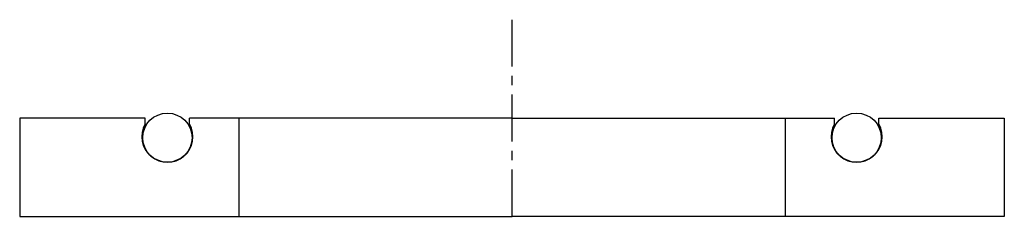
# Model space of a CAD drawing. Header units: millimetres. Extents: x -50 to 50, y 0 to 20.
import ezdxf

# ---------------------------------------------------------------- set-up
doc = ezdxf.new("R2010")
doc.units = ezdxf.units.MM
doc.header["$LTSCALE"] = 0.15
doc.header["$MEASUREMENT"] = 0
doc.linetypes.add('CENTER', pattern=[50.8, 31.75, -6.35, 6.35, -6.35])
doc.layers.get('0').update_dxf_attribs({"linetype": 'CONTINUOUS'})
doc.layers.add('CENTER', color=1, linetype='CENTER')

msp = doc.modelspace()

# ---------------------------------------------------------------- linework, layer by layer
for p, q in [((-37.25, 10), (-50, 10)), ((-50, 10), (-50, 0)), ((0, 10), (-32.75, 10)), ((-27.75, 10), (-27.75, 0)), ((0, 10), (32.75, 10)), ((27.75, 10), (27.75, 0)), ((37.25, 10), (50, 10)), ((50, 10), (50, 0)), ((-37.25, 9.4), (-37.25, 10)), ((-32.75, 9.4), (-32.75, 10)), ((32.75, 9.4), (32.75, 10)), ((37.25, 9.4), (37.25, 10)), ((-50, 0), (0, 0)), ((50, 0), (0, 0))]:
    msp.add_line(p, q)
for centre in [(-35, 8), (35, 8)]:
    msp.add_circle(centre, 2.5)
for centre in [(-35, 8.1), (35, 8.1)]:
    msp.add_arc(centre, 2.6, 149.9267, 30.0733)
at = {"layer": 'CENTER'}
msp.add_line((0, 0), (0, 20), dxfattribs=at)

doc.saveas('drawing.dxf')
